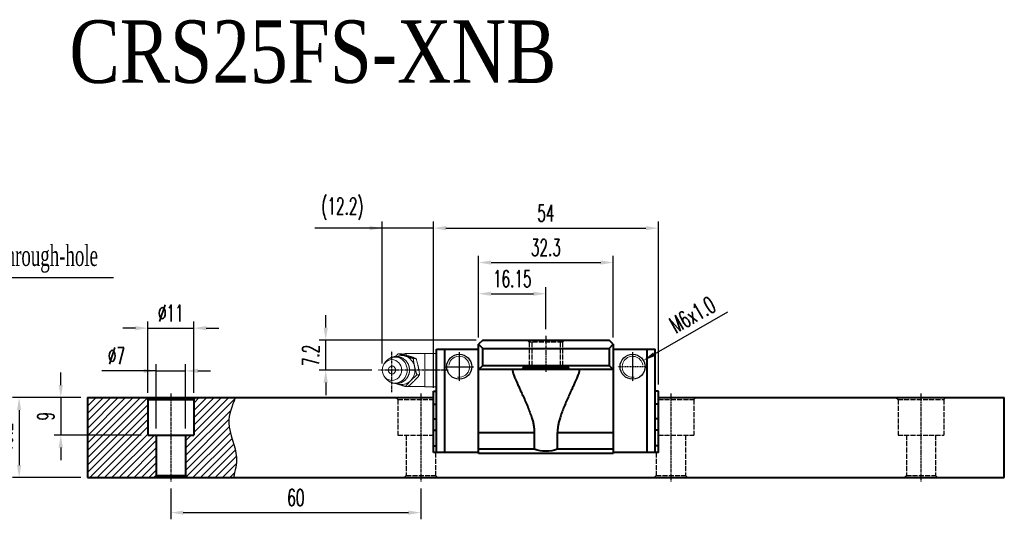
# Model space of a CAD drawing. Extents: x 26 to 390, y 118 to 239.
# Tile 2 of 2: x 154 to 390, y 120 to 239. Entities that reach past the tile are written whole.
import ezdxf

# ---------------------------------------------------------------- set-up
doc = ezdxf.new("R2010")
doc.units = 0
doc.header["$MEASUREMENT"] = 0
doc.header["$PDMODE"] = 2
doc.linetypes.add('ACAD_ISO02W100', pattern=[15, 12, -3])
doc.linetypes.add('CENTER', pattern=[0.95, 0.625, -0.125, 0.075, -0.125])
doc.layers.get('0').update_dxf_attribs({"linetype": 'CONTINUOUS'})
doc.layers.get('DEFPOINTS').update_dxf_attribs({"linetype": 'CONTINUOUS'})
for name, color, linetype, lineweight in [('AM_5', 3, 'CONTINUOUS', 15), ('CENTER', 1, 'CENTER', 25), ('DASH', 2, 'ACAD_ISO02W100', 25), ('DIM', 4, 'CONTINUOUS', 25), ('LINE', 7, 'CONTINUOUS', 40), ('TEXT', 3, 'CONTINUOUS', 25)]:
    doc.layers.add(name, color=color, linetype=linetype, lineweight=lineweight)
doc.layers.add('PV-CFD', color=7, linetype='CONTINUOUS')
doc.styles.get("Standard").update_dxf_attribs({"font": 'romanc.shx', "width": 0.6, "bigfont": 'chineset.shx'})
doc.styles.add('型式1', font='kaiu.ttf', dxfattribs={"width": 0.8})
doc.dimstyles.new('2X$3', dxfattribs={"dimscale": 6, "dimtxt": 1, "dimasz": 0.5, "dimexe": 0.3, "dimexo": 0.2, "dimgap": 0.2, "dimtad": 1, "dimdec": 3, "dimdsep": 46, "dimtxsty": 'Standard', "dimcen": 0, "dimadec": 1, "dimazin": 2, "dimtfac": 1, "dimtdec": 3, "dimtofl": 0, "dimtmove": 0, "dimatfit": 3, "dimfxl": 1, "dimtolj": 1, "dimtzin": 0, "dimarcsym": 0})
doc.dimstyles.get("Standard").update_dxf_attribs({"dimscale": 3, "dimtxt": 1, "dimasz": 0.7, "dimexe": 0.3, "dimexo": 0.2, "dimgap": 0.3, "dimtad": 1, "dimdsep": 46, "dimtxsty": 'Standard', "dimcen": 0, "dimclrd": 256, "dimclre": 256, "dimclrt": 256, "dimadec": 0, "dimazin": 0, "dimtfac": 1, "dimtofl": 0, "dimtmove": 0, "dimatfit": 3, "dimfxl": 1, "dimtolj": 1, "dimtzin": 0, "dimlwd": -1, "dimlwe": -1, "dimarcsym": 0})
doc.dimstyles.new('STANDARD$0', dxfattribs={"dimscale": 3, "dimtxt": 1, "dimasz": 0.7, "dimexe": 0.3, "dimexo": 0.2, "dimgap": 0.3, "dimtad": 1, "dimdsep": 46, "dimtxsty": 'Standard', "dimcen": 0, "dimclrd": 256, "dimclre": 256, "dimclrt": 256, "dimadec": 0, "dimazin": 0, "dimtfac": 1, "dimtofl": 0, "dimtmove": 0, "dimatfit": 3, "dimfxl": 1, "dimtolj": 1, "dimtzin": 0, "dimlwd": -1, "dimlwe": -1, "dimarcsym": 0})

# ---------------------------------------------------------------- blocks, each defined once
blk = doc.blocks.new('*D76')
at = {"layer": 'DEFPOINTS', "color": 0, "transparency": 16777216}
for p in [(189.87, 128.57), (249.87, 128.57), (249.87, 121.14)]:
    blk.add_point(p, dxfattribs=at)
at = {"layer": 'DIM', "transparency": 16777216}
for p, q in [((189.87, 126.97), (189.87, 119.54)), ((249.87, 126.97), (249.87, 119.54)), ((192.87, 121.14), (246.87, 121.14))]:
    blk.add_line(p, q, dxfattribs=at)
for points in [[(192.87, 121.64), (192.87, 120.64), (189.87, 121.14)], [(246.87, 120.64), (246.87, 121.64), (249.87, 121.14)]]:
    blk.add_solid(points, dxfattribs=at)
at = {"layer": 'DIM', "transparency": 16777216, "insert": (219.87, 124.74), "char_height": 4, "attachment_point": 5}
blk.add_mtext('\\A1;60', dxfattribs=at)
blk = doc.blocks.new('*D77')
at = {"layer": 'DEFPOINTS', "color": 0, "transparency": 16777216}
for p in [(193.37, 155.17), (186.37, 139.77), (193.37, 139.77)]:
    blk.add_point(p, dxfattribs=at)
at = {"layer": 'DIM', "transparency": 16777216}
for p, q in [((186.37, 141.37), (186.37, 156.77)), ((193.37, 141.37), (193.37, 156.77)), ((186.37, 155.17), (173.29, 155.17)), ((183.37, 155.17), (180.37, 155.17)), ((186.37, 155.17), (193.37, 155.17)), ((196.37, 155.17), (199.37, 155.17))]:
    blk.add_line(p, q, dxfattribs=at)
for points in [[(183.37, 154.67), (183.37, 155.67), (186.37, 155.17)], [(196.37, 155.67), (196.37, 154.67), (193.37, 155.17)]]:
    blk.add_solid(points, dxfattribs=at)
at = {"layer": 'DIM', "transparency": 16777216, "insert": (176.83, 158.77), "char_height": 4, "attachment_point": 5}
blk.add_mtext('\\A1;%%c7', dxfattribs=at)
blk = doc.blocks.new('*D78')
at = {"layer": 'DEFPOINTS', "color": 0, "transparency": 16777216}
for p in [(195.37, 165.42), (184.37, 148.27), (195.37, 148.27)]:
    blk.add_point(p, dxfattribs=at)
at = {"layer": 'DIM', "transparency": 16777216}
for p, q in [((181.37, 165.42), (178.37, 165.42)), ((184.37, 149.87), (184.37, 167.02)), ((184.37, 165.42), (195.37, 165.42)), ((195.37, 149.87), (195.37, 167.02)), ((198.37, 165.42), (201.37, 165.42))]:
    blk.add_line(p, q, dxfattribs=at)
for points in [[(181.37, 164.92), (181.37, 165.92), (184.37, 165.42)], [(198.37, 165.92), (198.37, 164.92), (195.37, 165.42)]]:
    blk.add_solid(points, dxfattribs=at)
at = {"layer": 'DIM', "transparency": 16777216, "insert": (189.87, 169.02), "char_height": 4, "attachment_point": 5}
blk.add_mtext('\\A1;%%c11', dxfattribs=at)
blk = doc.blocks.new('*D79')
at = {"layer": 'DEFPOINTS', "color": 0, "transparency": 16777216}
for p in [(169.87, 148.77), (153.47, 129.57), (169.87, 129.57)]:
    blk.add_point(p, dxfattribs=at)
at = {"layer": 'DIM', "transparency": 16777216}
for p, q in [((168.27, 148.77), (151.87, 148.77)), ((153.47, 145.77), (153.47, 132.57)), ((168.27, 129.57), (151.87, 129.57))]:
    blk.add_line(p, q, dxfattribs=at)
for points in [[(153.97, 145.77), (152.97, 145.77), (153.47, 148.77)], [(152.97, 132.57), (153.97, 132.57), (153.47, 129.57)]]:
    blk.add_solid(points, dxfattribs=at)
at = {"layer": 'DIM', "transparency": 16777216, "insert": (149.87, 139.17), "char_height": 4, "attachment_point": 5, "rotation": 90}
blk.add_mtext('\\A1;19.2', dxfattribs=at)
blk = doc.blocks.new('*D80')
at = {"layer": 'DEFPOINTS', "color": 0, "transparency": 16777216}
for p in [(169.87, 148.77), (163.47, 139.77), (184.37, 139.77)]:
    blk.add_point(p, dxfattribs=at)
at = {"layer": 'DIM', "transparency": 16777216}
for p, q in [((163.47, 151.77), (163.47, 154.77)), ((168.27, 148.77), (161.87, 148.77)), ((163.47, 148.77), (163.47, 139.77)), ((182.77, 139.77), (161.87, 139.77)), ((163.47, 136.77), (163.47, 133.77))]:
    blk.add_line(p, q, dxfattribs=at)
for points in [[(162.97, 151.77), (163.97, 151.77), (163.47, 148.77)], [(163.97, 136.77), (162.97, 136.77), (163.47, 139.77)]]:
    blk.add_solid(points, dxfattribs=at)
at = {"layer": 'DIM', "transparency": 16777216, "insert": (159.87, 144.27), "char_height": 4, "attachment_point": 5, "rotation": 90}
blk.add_mtext('\\A1;9', dxfattribs=at)
blk = doc.blocks.new('*D89')
at = {"layer": 'DEFPOINTS', "color": 0, "transparency": 16777216}
for p in [(296.02, 181.17), (263.72, 161.57), (296.02, 161.57)]:
    blk.add_point(p, dxfattribs=at)
at = {"layer": 'DIM', "transparency": 16777216}
for p, q in [((263.72, 163.17), (263.72, 182.77)), ((296.02, 163.17), (296.02, 182.77)), ((266.72, 181.17), (293.02, 181.17))]:
    blk.add_line(p, q, dxfattribs=at)
for points in [[(266.72, 181.67), (266.72, 180.67), (263.72, 181.17)], [(293.02, 180.67), (293.02, 181.67), (296.02, 181.17)]]:
    blk.add_solid(points, dxfattribs=at)
at = {"layer": 'DIM', "transparency": 16777216, "insert": (279.87, 184.77), "char_height": 4, "attachment_point": 5}
blk.add_mtext('\\A1;32.3', dxfattribs=at)
blk = doc.blocks.new('*D90')
at = {"layer": 'DEFPOINTS', "color": 0, "transparency": 16777216}
for p in [(306.87, 189.42), (252.87, 149.52), (306.87, 150.27)]:
    blk.add_point(p, dxfattribs=at)
at = {"layer": 'DIM', "transparency": 16777216}
for p, q in [((252.87, 151.12), (252.87, 191.02)), ((255.87, 189.42), (303.87, 189.42)), ((306.87, 151.87), (306.87, 191.02))]:
    blk.add_line(p, q, dxfattribs=at)
for points in [[(255.87, 189.92), (255.87, 188.92), (252.87, 189.42)], [(303.87, 188.92), (303.87, 189.92), (306.87, 189.42)]]:
    blk.add_solid(points, dxfattribs=at)
at = {"layer": 'DIM', "transparency": 16777216, "insert": (279.87, 193.02), "char_height": 4, "attachment_point": 5}
blk.add_mtext('\\A1;54', dxfattribs=at)
blk = doc.blocks.new('*D91')
at = {"layer": 'DEFPOINTS', "color": 0, "transparency": 16777216}
for p in [(240.62, 189.42), (240.62, 155.37), (252.87, 150.27)]:
    blk.add_point(p, dxfattribs=at)
at = {"layer": 'DIM', "transparency": 16777216}
for p, q in [((240.62, 189.42), (224.47, 189.42)), ((237.62, 189.42), (234.62, 189.42)), ((240.62, 156.97), (240.62, 191.02)), ((252.87, 189.42), (240.62, 189.42)), ((252.87, 151.87), (252.87, 191.02)), ((255.87, 189.42), (258.87, 189.42))]:
    blk.add_line(p, q, dxfattribs=at)
for points in [[(237.62, 188.92), (237.62, 189.92), (240.62, 189.42)], [(255.87, 189.92), (255.87, 188.92), (252.87, 189.42)]]:
    blk.add_solid(points, dxfattribs=at)
at = {"layer": 'DIM', "transparency": 16777216, "insert": (231.05, 194.06), "char_height": 4, "attachment_point": 5}
blk.add_mtext('\\A1;(12.2)', dxfattribs=at)
blk = doc.blocks.new('*D92')
at = {"layer": 'DEFPOINTS', "color": 0, "transparency": 16777216}
for p in [(227.04, 162.57), (264.72, 162.57), (239.7, 155.37)]:
    blk.add_point(p, dxfattribs=at)
at = {"layer": 'DIM', "transparency": 16777216}
for p, q in [((227.04, 165.57), (227.04, 168.57)), ((263.12, 162.57), (225.44, 162.57)), ((227.04, 155.37), (227.04, 162.57)), ((238.1, 155.37), (225.44, 155.37)), ((227.04, 152.37), (227.04, 149.37))]:
    blk.add_line(p, q, dxfattribs=at)
for points in [[(226.54, 165.57), (227.54, 165.57), (227.04, 162.57)], [(227.54, 152.37), (226.54, 152.37), (227.04, 155.37)]]:
    blk.add_solid(points, dxfattribs=at)
at = {"layer": 'DIM', "transparency": 16777216, "insert": (223.44, 158.87), "char_height": 4, "attachment_point": 5, "rotation": 90}
blk.add_mtext('\\A1;7.2', dxfattribs=at)
blk = doc.blocks.new('*D93')
at = {"layer": 'DEFPOINTS', "color": 0, "transparency": 16777216}
for p in [(279.87, 173.68), (279.87, 163.57), (263.72, 161.57)]:
    blk.add_point(p, dxfattribs=at)
at = {"layer": 'DIM', "transparency": 16777216}
for p, q in [((263.72, 163.17), (263.72, 175.28)), ((279.87, 165.17), (279.87, 175.28)), ((266.72, 173.68), (276.87, 173.68))]:
    blk.add_line(p, q, dxfattribs=at)
for points in [[(266.72, 174.18), (266.72, 173.18), (263.72, 173.68)], [(276.87, 173.18), (276.87, 174.18), (279.87, 173.68)]]:
    blk.add_solid(points, dxfattribs=at)
at = {"layer": 'DIM', "transparency": 16777216, "insert": (271.8, 177.28), "char_height": 4, "attachment_point": 5}
blk.add_mtext('\\A1;16.15', dxfattribs=at)
blk = doc.blocks.new('*D94')
at = {"layer": 'DEFPOINTS', "color": 0, "transparency": 16777216}
for p in [(303.27, 157.67), (298.07, 154.67)]:
    blk.add_point(p, dxfattribs=at)
at = {"layer": 'DIM', "color": 0, "lineweight": -2, "transparency": 16777216}
blk.add_line((305.87, 159.17), (323.54, 169.37), dxfattribs=at)
at = {"layer": 'DIM', "color": 0, "transparency": 16777216}
blk.add_solid([(305.62, 159.6), (306.12, 158.73), (303.27, 157.67)], dxfattribs=at)
at = {"layer": 'DIM', "color": 0, "transparency": 16777216, "insert": (315.06, 168.63), "char_height": 4, "attachment_point": 5, "rotation": 30}
blk.add_mtext('\\A1;M6x1.0', dxfattribs=at)

msp = doc.modelspace()

# ---------------------------------------------------------------- hatches: boundary and pattern name
at = {"layer": 'DIM'}
h = msp.add_hatch(dxfattribs=at)
h.set_pattern_fill('ANSI31', color=6, scale=10, style=0)
h.set_pattern_definition([(45, (-6e-15, -422.7121), (-0.8838835, 0.8838835), [])])
h.paths.add_polyline_path([(186.3727, 130.0673), (186.3727, 139.7673), (184.3728, 139.7673), (184.3728, 148.2673), (183.873, 148.7673), (169.8727, 148.7673), (169.8727, 129.5673), (185.8729, 129.5673)])
edge = h.paths.add_edge_path()
edge.add_spline(control_points=[(204.8914, 129.5673), (205.3004, 131.1785), (206.4197, 135.588), (202.6496, 141.9671), (204.5434, 146.7342), (205.3511, 148.7673)], knot_values=[0, 0, 0, 0, 4.87943944, 13.35327133, 19.65462946, 19.65462946, 19.65462946, 19.65462946], degree=3, periodic=0)
edge.add_line((205.3511, 148.7673), (195.8725, 148.7673))
edge.add_line((195.8725, 148.7673), (195.3726, 148.2673))
edge.add_line((195.3726, 148.2673), (195.3726, 139.7673))
edge.add_line((195.3726, 139.7673), (193.3727, 139.7673))
edge.add_line((193.3727, 139.7673), (193.3727, 130.0673))
edge.add_line((193.3727, 130.0673), (193.8726, 129.5673))
edge.add_line((193.8726, 129.5673), (204.8914, 129.5673))

# ---------------------------------------------------------------- linework, layer by layer
for centre in [(259.0727, 156.1673), (300.6727, 156.1673)]:
    msp.add_circle(centre, 3)
at = {"layer": 'AM_5'}
for centre, start, end in [((259.0727, 156.1673), 261.28083, 171.28083), ((300.6727, 156.1673), 8.71917, 278.71917)]:
    msp.add_arc(centre, 2.5, start, end, dxfattribs=at)
at = {"layer": 'CENTER', "ltscale": 0.2}
for p, q in [((279.8727, 163.5673), (279.8727, 154.9673)), ((189.8727, 149.7673), (189.8727, 128.5673)), ((249.8727, 149.7673), (249.8727, 128.5673)), ((309.8727, 149.7673), (309.8727, 128.5673)), ((369.8727, 149.7673), (369.8727, 128.5673))]:
    msp.add_line(p, q, dxfattribs=at)
at = {"layer": 'CENTER'}
for p, q in [((242.9335, 150.0784), (242.9335, 159.8493)), ((256.4615, 155.3673), (239.6997, 155.3673))]:
    msp.add_line(p, q, dxfattribs=at)
at = {"layer": 'CENTER', "ltscale": 0.1}
for p, q in [((259.0727, 159.6673), (259.0727, 152.6673)), ((300.6727, 159.6673), (300.6727, 152.6673)), ((255.5727, 156.1673), (262.5727, 156.1673)), ((304.1727, 156.1673), (297.1727, 156.1673))]:
    msp.add_line(p, q, dxfattribs=at)
at = {"layer": 'DASH', "ltscale": 0.1}
for p, q in [((275.8727, 162.0673), (275.3729, 162.5673)), ((275.8727, 162.0673), (275.8727, 156.4673)), ((283.8727, 162.0673), (275.8727, 162.0673)), ((276.4727, 162.0673), (276.4727, 156.4673)), ((283.2727, 162.0673), (283.2727, 156.4673)), ((284.3726, 162.5673), (283.8727, 162.0673)), ((283.8727, 162.0673), (283.8727, 156.4673)), ((275.8727, 156.4673), (275.3729, 155.9673)), ((283.8727, 156.4673), (275.8727, 156.4673)), ((284.3726, 155.9673), (283.8727, 156.4673)), ((243.873, 148.7673), (244.3728, 148.2673)), ((244.3728, 148.2673), (244.3728, 139.7673)), ((244.3728, 148.2673), (252.8727, 148.2673)), ((306.8727, 148.2673), (315.3726, 148.2673)), ((315.3726, 148.2673), (315.8725, 148.7673)), ((315.3726, 148.2673), (315.3726, 139.7673)), ((363.873, 148.7673), (364.3728, 148.2673)), ((364.3728, 148.2673), (375.3726, 148.2673)), ((364.3728, 148.2673), (364.3728, 139.7673)), ((375.3726, 148.2673), (375.8725, 148.7673)), ((375.3726, 148.2673), (375.3726, 139.7673)), ((244.3728, 139.7673), (252.8727, 139.7673)), ((246.3727, 139.7673), (246.3727, 130.0673)), ((306.8727, 139.7673), (315.3726, 139.7673)), ((313.3727, 139.7673), (313.3727, 130.0673)), ((364.3728, 139.7673), (375.3726, 139.7673)), ((366.3727, 139.7673), (366.3727, 130.0673)), ((373.3727, 139.7673), (373.3727, 130.0673)), ((253.3727, 135.5673), (253.3727, 130.0673)), ((306.3727, 135.5673), (306.3727, 130.0673)), ((245.8729, 129.5673), (246.3727, 130.0673)), ((246.3727, 130.0673), (253.3727, 130.0673)), ((253.3727, 130.0673), (253.8726, 129.5673)), ((305.8729, 129.5673), (306.3727, 130.0673)), ((306.3727, 130.0673), (313.3727, 130.0673)), ((313.3727, 130.0673), (313.8726, 129.5673)), ((365.8729, 129.5673), (366.3727, 130.0673)), ((366.3727, 130.0673), (373.3727, 130.0673)), ((373.3727, 130.0673), (373.8726, 129.5673))]:
    msp.add_line(p, q, dxfattribs=at)
at = {"layer": 'LINE'}
for p, q in [((264.7227, 162.5673), (263.7227, 161.5673)), ((263.7227, 161.5673), (264.7227, 160.5673)), ((263.7227, 135.3673), (263.7227, 161.5673)), ((264.7227, 162.5673), (295.0227, 162.5673)), ((296.0227, 161.5673), (295.0227, 162.5673)), ((295.0227, 160.5673), (296.0227, 161.5673)), ((296.0227, 161.5673), (296.0227, 135.3673)), ((253.6227, 135.5673), (253.6227, 160.3673)), ((253.6227, 160.3673), (263.7227, 160.3673)), ((255.6227, 135.5673), (255.6227, 160.3673)), ((264.7227, 156.4673), (264.7227, 160.5673)), ((264.7227, 160.5673), (295.0227, 160.5673)), ((295.0227, 160.5673), (295.0227, 156.4673)), ((296.0227, 160.3673), (306.1227, 160.3673)), ((304.1227, 160.3673), (304.1227, 135.5673)), ((306.1227, 135.5673), (306.1227, 160.3673)), ((263.7227, 155.4673), (264.7227, 156.4673)), ((264.7227, 156.4673), (295.0227, 156.4673)), ((274.3727, 155.9673), (274.3727, 155.4673)), ((274.3727, 155.9673), (285.3727, 155.9673)), ((285.3727, 155.4673), (285.3727, 155.9673)), ((295.0227, 156.4673), (296.0227, 155.4673)), ((296.0227, 155.4673), (263.7227, 155.4673)), ((252.8727, 135.5673), (252.8727, 150.2673)), ((252.8727, 150.2673), (253.6227, 150.2673)), ((306.8727, 150.2673), (306.1227, 150.2673)), ((306.8727, 135.5673), (306.8727, 150.2673)), ((169.8727, 148.7673), (169.8727, 129.5673)), ((169.8727, 148.7673), (252.8727, 148.7673)), ((252.8727, 147.2116), (253.6227, 147.2116)), ((306.8727, 147.2116), (306.1227, 147.2116)), ((306.8727, 148.7673), (389.8727, 148.7673)), ((389.8727, 129.5673), (389.8727, 148.7673)), ((252.8727, 143.646), (253.6227, 143.646)), ((306.8727, 143.646), (306.1227, 143.646)), ((252.8727, 140.946), (253.6227, 140.946)), ((263.7227, 140.3673), (277.0888, 140.3673)), ((277.0888, 140.3673), (277.0888, 136.3673)), ((282.6566, 136.3673), (282.6566, 140.3673)), ((282.6566, 140.3673), (296.0227, 140.3673)), ((306.8727, 140.946), (306.1227, 140.946)), ((252.8727, 137.1886), (253.6227, 137.1886)), ((306.8727, 137.1886), (306.1227, 137.1886)), ((263.7227, 135.5673), (252.8727, 135.5673)), ((277.0888, 136.3673), (263.7227, 136.3673)), ((296.0227, 135.3673), (263.7227, 135.3673)), ((296.0227, 136.3673), (282.6566, 136.3673)), ((306.8727, 135.5673), (296.0227, 135.5673)), ((169.8727, 129.5673), (389.8727, 129.5673))]:
    msp.add_line(p, q, dxfattribs=at)
at = {"layer": 'LINE', "ltscale": 0.1}
for p, q in [((183.873, 148.7673), (184.3728, 148.2673)), ((184.3728, 148.2673), (184.3728, 139.7673)), ((184.3728, 148.2673), (195.3726, 148.2673)), ((195.3726, 148.2673), (195.8725, 148.7673)), ((195.3726, 148.2673), (195.3726, 139.7673)), ((184.3728, 139.7673), (195.3726, 139.7673)), ((186.3727, 139.7673), (186.3727, 130.0673)), ((193.3727, 139.7673), (193.3727, 130.0673)), ((185.8729, 129.5673), (186.3727, 130.0673)), ((186.3727, 130.0673), (193.3727, 130.0673)), ((193.3727, 130.0673), (193.8726, 129.5673))]:
    msp.add_line(p, q, dxfattribs=at)
at = {"layer": 'LINE', "extrusion": (0, 0, -1)}
msp.add_ellipse((279.8727, 143.8673), major_axis=(-5.6569, 5.6569), ratio=1, start_param=3.57156962, end_param=4.28241202, dxfattribs=at)
at = {"layer": 'LINE'}
for points, start_tangent, end_tangent in [([(272.0146, 155.4673), (271.9388, 155.4463), (271.8917, 155.3831), (271.8731, 155.2761), (271.8728, 155.2562)], (-1, 0), (0.00215913, -0.99999767)), ([(271.8728, 155.2562), (271.8834, 155.122), (271.9247, 154.9158), (271.9997, 154.6506), (272.1127, 154.3175), (272.2689, 153.9054), (272.4746, 153.4011), (272.7372, 152.789), (273.0641, 152.0523), (273.4626, 151.1731), (273.9362, 150.1365), (274.4846, 148.9292), (275.0811, 147.5819), (275.6517, 146.2227), (276.1306, 144.9747), (276.5062, 143.8514), (276.7814, 142.839), (276.9615, 141.9332), (277.0586, 141.1231), (277.0888, 140.3673)], (0.00215913, -0.99999767), (0, -1)), ([(287.8726, 155.2562), (287.8618, 155.1202), (287.8203, 154.9138), (287.7451, 154.6486), (287.6325, 154.3168), (287.4771, 153.9068), (287.2729, 153.4059), (287.0127, 152.7991), (286.6889, 152.0691), (286.2944, 151.1984), (285.8264, 150.1742), (285.2821, 148.9763), (284.6874, 147.6349), (284.1193, 146.2857), (283.6374, 145.0368), (283.2604, 143.9202), (282.9813, 142.9112), (282.7937, 141.993), (282.689, 141.1498), (282.6566, 140.3673)], (-0.00241125, -0.99999709), (0, -1)), ([(287.7308, 155.4673), (287.8069, 155.4461), (287.854, 155.3825), (287.8724, 155.275), (287.8726, 155.2562)], (1, 0), (-0.00241125, -0.99999709))]:
    msp.add_spline(points, degree=3, dxfattribs=dict(at, start_tangent=start_tangent, end_tangent=end_tangent))
at = {"layer": 'PV-CFD', "lineweight": 0}
for p, q in [((245.1298, 159.2988), (244.4793, 159.2988)), ((246.3227, 158.9409), (246.3227, 159.3173)), ((250.8227, 159.3173), (246.3227, 159.3173)), ((250.8227, 159.3673), (250.8227, 155.3673)), ((253.6227, 159.3673), (250.8227, 159.3673)), ((241.1695, 156.9811), (241.4884, 157.3895)), ((248.708, 158.1439), (248.0574, 158.1439)), ((241.1695, 153.7535), (241.4884, 153.345)), ((249.5731, 154.2125), (248.9225, 154.2125)), ((250.8227, 155.3673), (250.8227, 151.3673)), ((254.3227, 155.3673), (250.8227, 155.3673)), ((246.86, 151.4358), (246.2095, 151.4358)), ((246.3227, 151.4173), (246.3227, 151.4358)), ((250.8227, 151.4173), (246.3227, 151.4173)), ((253.6227, 151.3673), (250.8227, 151.3673))]:
    msp.add_line(p, q, dxfattribs=at)
for centre, radius, start, end in [((246.3227, 157.3173), 2, 90, 112.163899), ((243.0483, 155.3673), 1, 141.622542, 218.377458), ((246.3227, 153.4173), 2, 238.694507, 270)]:
    msp.add_arc(centre, radius, start, end, dxfattribs=at)
for centre, major_axis, start_param, end_param in [((243.6988, 155.3673), (0, 3.1327), 2.27250384, 7.15227413), ((245.2296, 155.3673), (0, 3.5), 5.99340523, 6.66362562), ((245.2296, 155.3673), (0, 3.5), 4.94620768, 5.99340523), ((242.9335, 155.3673), (0, 0.9539), 2.27945573, 7.14532223), ((245.2296, 155.3673), (0, 3.5), 3.89901013, 4.94620768), ((245.2296, 155.3673), (0, 3.5), 2.76115234, 2.85181258), ((245.2296, 155.3673), (0, 3.5), 2.85181258, 3.89901013)]:
    msp.add_ellipse(centre, major_axis=major_axis, ratio=0.92387953, start_param=start_param, end_param=end_param, dxfattribs=at)
msp.add_ellipse((242.9335, 155.3673), major_axis=(0, -2.5), ratio=0.92387953, dxfattribs=at)
msp.add_open_spline([(241.4884, 153.345), (242.2603, 152.6342), (243.2033, 152.2172), (244.2111, 152.1251), (245.1842, 152.3529), (246.036, 152.8713), (246.692, 153.6339), (247.0881, 154.5771), (247.1745, 155.6157), (246.928, 156.6423), (246.3667, 157.5388), (245.5557, 158.2002), (244.593, 158.5588), (243.5844, 158.5911), (242.6275, 158.3073), (241.8062, 157.7402), (241.4884, 157.3895)], degree=1, knots=[5.41409649, 5.41409649, 5.7392199, 6.0490681, 6.348377, 6.64522805, 6.94807789, 7.26342805, 7.59363141, 7.93525613, 8.27963201, 8.61640785, 8.93863711, 9.24605658, 9.5442648, 9.8416104, 10.14635647, 10.29386678, 10.29386678], dxfattribs=at)
for points, weights in [([(243.7175, 158.6055), (244.0668, 158.9342), (244.4793, 159.2988)], [1.01894928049, 1.01824660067, 1]), ([(244.4793, 159.2988), (245.3232, 158.9893), (246.1535, 158.7213)], [1, 1.0379548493, 1]), ([(248.708, 158.1439), (247.1045, 158.7213), (245.1298, 159.2988)], [1, 1.15470053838, 1]), ([(246.1535, 158.7213), (246.9838, 158.4534), (248.0574, 158.1439)], [1, 1.0379548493, 1]), ([(248.0574, 158.1439), (248.1744, 157.0905), (248.3752, 156.1782)], [1, 1.0379548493, 1]), ([(248.3752, 156.1782), (248.5759, 155.2659), (248.9225, 154.2125)], [1, 1.0379548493, 1]), ([(249.5731, 154.2125), (249.3262, 156.1782), (248.708, 158.1439)], [1, 1.15470053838, 1]), ([(246.86, 151.4358), (248.4022, 152.8241), (249.5731, 154.2125)], [1, 1.15470053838, 1]), ([(248.9225, 154.2125), (248.0808, 153.4685), (247.4512, 152.8241)], [1, 1.0379548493, 1]), ([(244.3056, 152.0132), (244.1448, 152.0651), (243.9871, 152.1173)], [1, 1.00713222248, 1.01158396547]), ([(246.2095, 151.4358), (245.1359, 151.7452), (244.3056, 152.0132)], [1, 1.0379548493, 1]), ([(247.4512, 152.8241), (246.8216, 152.1798), (246.2095, 151.4358)], [1, 1.0379548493, 1])]:
    msp.add_rational_spline(points, weights, degree=2, dxfattribs=at)
at = {"layer": 'TEXT'}
msp.add_spline([(205.3511, 148.7673), (203.788, 142.6629), (205.6269, 134.391), (204.8914, 129.5673)], degree=3, dxfattribs=at)

# ---------------------------------------------------------------- texts
at = {"layer": 'DIM', "insert": (126.0843, 185.3549), "char_height": 5, "attachment_point": 1}
msp.add_mtext('{\\fTimes New Roman|b0|i0|c186|p18;2-M8x1.25 Through-hole}', dxfattribs=at)
at = {"layer": 'LINE', "color": 1, "insert": (223.9659, 231.6944), "char_height": 14.9999998, "width": 113.314104, "attachment_point": 5, "style": '型式1'}
msp.add_mtext('{\\fTimes New Roman|b0|i0|c0|p65;\\C7;CRS\\fTimes New Roman|b0|i0|c136|p65;25FS\\fTimes New Roman|b0|i0|c0|p65;-XNB}', dxfattribs=at)

# ---------------------------------------------------------------- dimensions: what is measured, and where the dimension line sits
at = {"layer": 'DIM'}
for base, p1, p2, text, override, picture, middle in [((240.6238, 189.4173), (252.8727, 150.2673), (240.6238, 155.3673), '(<>)', {"dimscale": 2, "dimtxt": 2, "dimasz": 1.5, "dimexe": 0.8, "dimexo": 0.8, "dimgap": 0.8, "dimdec": 1, "dimtofl": 1, "dimfxl": 0.18}, '*D91', (231.0452, 189.4173)), ((193.3727, 155.1673), (186.3727, 139.7673), (193.3727, 139.7673), '%%c<>', {"dimscale": 2, "dimtxt": 2, "dimasz": 1.5, "dimexe": 0.8, "dimexo": 0.8, "dimgap": 0.8, "dimtofl": 1, "dimfxl": 0.18}, '*D77', (176.8299, 155.1673))]:
    dim = msp.add_linear_dim(base=base, p1=p1, p2=p2, text=text, dimstyle='STANDARD$0', override=override, dxfattribs=at)
    dim.commit()
    dim.dimension.update_dxf_attribs({"geometry": picture, "text_midpoint": middle, "dimtype": 160})
for base, p1, p2, override, picture, middle in [((306.8727, 189.4173), (252.8727, 149.5173), (306.8727, 150.2673), {"dimscale": 2, "dimtxt": 2, "dimasz": 1.5, "dimexe": 0.8, "dimexo": 0.8, "dimgap": 0.8, "dimdec": 1, "dimpost": '<>', "dimtofl": 1, "dimfxl": 0.18}, '*D90', (279.8727, 193.0173)), ((296.0227, 181.1673), (263.7227, 161.5673), (296.0227, 161.5673), {"dimscale": 2, "dimtxt": 2, "dimasz": 1.5, "dimexe": 0.8, "dimexo": 0.8, "dimgap": 0.8, "dimpost": '<>', "dimtofl": 1, "dimfxl": 0.18}, '*D89', (279.8727, 184.7673)), ((249.8727, 121.1415), (189.8727, 128.5673), (249.8727, 128.5673), {"dimscale": 2, "dimtxt": 2, "dimasz": 1.5, "dimexe": 0.8, "dimexo": 0.8, "dimgap": 0.8, "dimtofl": 1, "dimfxl": 0.18}, '*D76', (219.8727, 124.7415))]:
    dim = msp.add_linear_dim(base=base, p1=p1, p2=p2, dimstyle='STANDARD$0', override=override, dxfattribs=at)
    dim.commit()
    dim.dimension.update_dxf_attribs({"geometry": picture, "text_midpoint": middle})
for base, p1, p2, angle, override, picture, middle in [((279.8727, 173.6816), (263.7227, 161.5673), (279.8727, 163.5673), 180, {"dimscale": 2, "dimtxt": 2, "dimasz": 1.5, "dimexe": 0.8, "dimexo": 0.8, "dimgap": 0.8, "dimpost": '<>', "dimtofl": 1, "dimfxl": 0.18}, '*D93', (271.7977, 177.2816)), ((163.4728, 139.7673), (169.8727, 148.7673), (184.3728, 139.7673), 90, {"dimscale": 2, "dimtxt": 2, "dimasz": 1.5, "dimexe": 0.8, "dimexo": 0.8, "dimgap": 0.8, "dimtofl": 1, "dimfxl": 0.18}, '*D80', (159.8728, 144.2673)), ((153.4727, 129.5673), (169.8727, 148.7673), (169.8727, 129.5673), 90, {"dimscale": 2, "dimtxt": 2, "dimasz": 1.5, "dimexe": 0.8, "dimexo": 0.8, "dimgap": 0.8, "dimtofl": 1, "dimfxl": 0.18}, '*D79', (149.8727, 139.1673))]:
    dim = msp.add_linear_dim(base=base, p1=p1, p2=p2, angle=angle, dimstyle='STANDARD$0', override=override, dxfattribs=at)
    dim.commit()
    dim.dimension.update_dxf_attribs({"geometry": picture, "text_midpoint": middle})
dim = msp.add_diameter_dim_2p(p1=(298.0747, 154.6673), p2=(303.2708, 157.6673), dimstyle='2X$3', override={"dimscale": 2, "dimtxt": 2, "dimasz": 1.5, "dimexe": 0.8, "dimexo": 0.8, "dimgap": 0.8, "dimpost": 'M<>x1.0'}, dxfattribs=at)
dim.commit()
dim.dimension.update_dxf_attribs({"geometry": '*D94', "text_midpoint": (316.8567, 165.5111), "dimtype": 163})
dim = msp.add_linear_dim(base=(195.3726, 165.4173), p1=(184.3728, 148.2673), p2=(195.3726, 148.2673), text='%%c<>', dimstyle='STANDARD$0', override={"dimscale": 2, "dimtxt": 2, "dimasz": 1.5, "dimexe": 0.8, "dimexo": 0.8, "dimgap": 0.8, "dimtofl": 1, "dimfxl": 0.18}, dxfattribs=at)
dim.commit()
dim.dimension.update_dxf_attribs({"geometry": '*D78', "text_midpoint": (189.8727, 169.0173)})
dim = msp.add_linear_dim(base=(227.0413, 162.5673), p1=(239.6997, 155.3673), p2=(264.7227, 162.5673), angle=90, dimstyle='STANDARD$0', override={"dimscale": 2, "dimtxt": 2, "dimasz": 1.5, "dimexe": 0.8, "dimexo": 0.8, "dimgap": 0.8, "dimtofl": 1, "dimfxl": 0.18}, dxfattribs=at)
dim.commit()
dim.dimension.update_dxf_attribs({"geometry": '*D92', "text_midpoint": (227.0413, 158.8741), "dimtype": 160})

# ---------------------------------------------------------------- leaders
at = {"layer": 'DIM', "annotation_type": 0, "has_hookline": 1, "hookline_direction": 0}
msp.add_leader([(107.9299, 162.5673), (121.5265, 177.5865), (173.5273, 177.5865)], dimstyle='Standard', override={"dimscale": 2, "dimtxt": 2.4, "dimasz": 2.5, "dimexe": 0.8, "dimexo": 0.8, "dimgap": 0.8, "dimtofl": 1, "dimfxl": 0.18}, dxfattribs=at)

doc.saveas('drawing.dxf')
